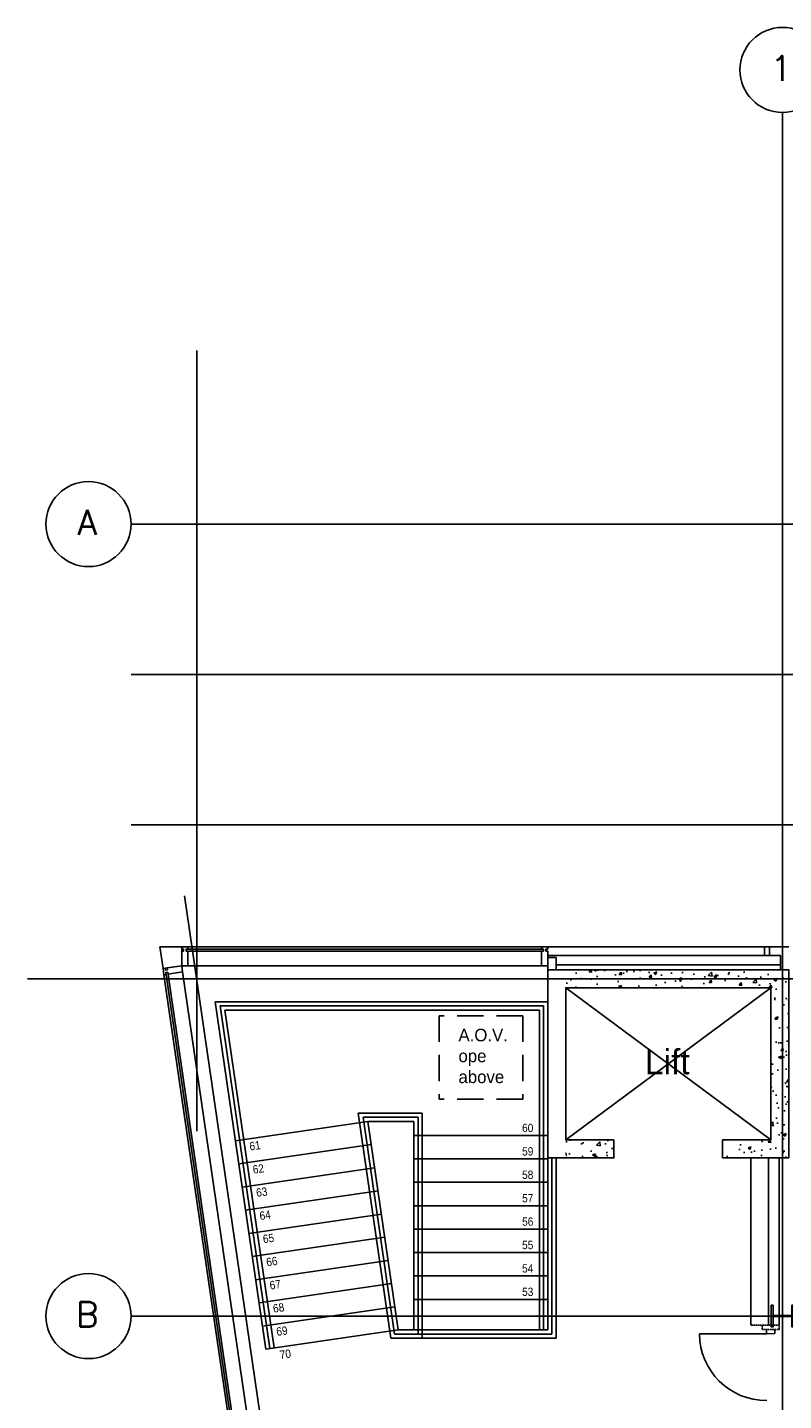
# Model space of a CAD drawing. Header units: millimetres. Extents: x -312551 to 250764, y -35891 to 59426.
# Tile 13 of 256: x -312324 to -303288, y 42999 to 59426. Entities that reach past the tile are written whole.
import ezdxf
from ezdxf.enums import TextEntityAlignment as Align

# ---------------------------------------------------------------- set-up
doc = ezdxf.new("R2010")
doc.units = ezdxf.units.MM
doc.header["$LTSCALE"] = 2.5
doc.linetypes.add('CUSTOM2', pattern=[0.375, 0.25, -0.125])
doc.linetypes.add('DASHED2', pattern=[0.375, 0.25, -0.125])
doc.layers.add('NF-BUBBLE', color=3, linetype='Continuous')
doc.layers.add('NF-Steel columns', color=6, linetype='Continuous')
doc.styles.add('ROMANS', font='romans.shx', dxfattribs={"width": 0.8})

# ---------------------------------------------------------------- blocks, each defined once
blk = doc.blocks.new('BUBBLEGRID')
at = {"layer": 'NF-BUBBLE'}
blk.add_circle((-678, 0), 678, dxfattribs=at)
at = {"layer": 'NF-BUBBLE', "color": 1, "style": 'ROMANS'}
blk.add_attdef('888', text='', height=400, dxfattribs=at).set_placement((-698, -173), align=Align.CENTER)
blk = doc.blocks.new('254')
at = {"layer": 'NF-Steel columns', "color": 2, "linetype": 'Continuous'}
for points in [[(4507, -25241), (4378, -25241), (4378, -25220), (4488, -25220, 0.414214), (4501, -25208), (4501, -25007, 0.414214), (4488, -24995), (4378, -24995), (4378, -24974), (4507, -24974)], [(4507, -25241), (4637, -25241), (4637, -25220), (4527, -25220, -0.414214), (4514, -25208), (4514, -25007, -0.414214), (4527, -24995), (4637, -24995), (4637, -24974), (4507, -24974)]]:
    blk.add_lwpolyline(points, format="xyb", dxfattribs=at)

msp = doc.modelspace()

# ---------------------------------------------------------------- hatches: boundary and pattern name
h = msp.add_hatch()
h.set_pattern_fill('AR-CONC', color=8, scale=50, style=0)
h.set_pattern_definition([(50, (-303783, 53516.97), (358.63, -31.376), [37.5, -412.5]), (355, (-303783, 53516.97), (-69.376, 376.096), [30, -330]), (100.4514, (-303753.13, 53514.36), (289.255, 344.72), [31.87, -350.571]), (46.184, (-303783, 53616.97), (533.62, -82.76), [56.25, -618.75]), (96.6356, (-303738.54, 53610.1), (467.33, 487.06), [47.805, -525.856]), (351.184, (-303783, 53617), (467.33, 487.06), [45, -495]), (21, (-303733, 53591.97), (298.454, -201.309), [37.5, -412.5]), (326, (-303733, 53591.97), (121.658, 362.575), [30, -330]), (71.4514, (-303708.14, 53575.2), (420.111, 161.265), [31.87, -350.571]), (37.5, (-303783.01, 53516.97), (6.08, 166.447), [0, -326, 0, -335, 0, -331.25]), (7.5, (-303783.01, 53516.97), (131.5348, 197.206), [0, -191, 0, -318.5, 0, -126.25]), (327.5, (-303894.51, 53516.97), (266.9112, -11.2774), [0, -125, 0, -390, 0, -517.5]), (317.5, (-303944.5, 53516.97), (291.593, 50.0525), [0, -162.5, 0, -259, 0, -367.5])])
h.paths.add_polyline_path([(-303225.5, 47937.7), (-303440.5, 47937.7), (-303440.5, 46117.7), (-303625.5, 46117.7), (-303625.5, 45902.7), (-303225.5, 45902.7)])
h.paths.add_polyline_path([(-303225.5, 48152.7), (-303750.5, 48152.7), (-303750.5, 47937.7), (-303440.5, 47937.7), (-303225.5, 47937.7)])
h.paths.add_polyline_path([(-303750.5, 48152.7), (-305890.5, 48152.7), (-305890.5, 47937.7), (-303750.5, 47937.7)])
h.paths.add_polyline_path([(-305315.5, 46117.7), (-305890.5, 46117.7), (-305890.5, 45902.7), (-305315.5, 45902.7)])
h.paths.add_polyline_path([(-303875.5, 46117.7), (-304015.5, 46117.7), (-304015.5, 45902.7), (-303875.5, 45902.7)])
h.paths.add_polyline_path([(-303757.5, 46117.7), (-303875.5, 46117.7), (-303875.5, 45902.7), (-303757.5, 45902.7)])
h.paths.add_polyline_path([(-303625.5, 46117.7), (-303743.5, 46117.7), (-303743.5, 45902.7), (-303625.5, 45902.7)])
h.paths.add_polyline_path([(-303750.5, 46117.7), (-303757.5, 46117.7), (-303757.5, 45902.7), (-303750.5, 45902.7)])
h.paths.add_polyline_path([(-303743.5, 46117.7), (-303750.5, 46117.7), (-303750.5, 45902.7), (-303743.5, 45902.7)])

# ---------------------------------------------------------------- linework, layer by layer
at = {"color": 8}
for p, q in [((-303300.5, -27784), (-303300.5, 58409.3)), ((-310301, 46223.2), (-310301, 55561.2)), ((-231058.6, 53484.5), (-311086.5, 53484.5)), ((-231058.6, 51684.5), (-311086.5, 51684.5)), ((-231058.6, 49884.5), (-311086.5, 49884.5)), ((-310445.8, 49035.2), (-308632.9, 36558.7)), ((-306180.5, 48400.2), (-310428.6, 48400.2)), ((-310428.6, 48375.2), (-306180.5, 48375.2)), ((-310406.1, 48425.2), (-306180.5, 48425.2)), ((-306105.5, 48425.2), (-303225.5, 48425.2)), ((-306105.5, 48325.2), (-303325.5, 48325.2)), ((-306105.5, 48300.2), (-306005.5, 48300.2)), ((-306105.5, 48300.2), (-306105.5, 48152.7)), ((-306005.5, 48300.2), (-306005.5, 48152.7)), ((-303515.5, 48425.2), (-303515.5, 48325.2)), ((-303455.5, 48425.2), (-303455.5, 48325.2)), ((-303325.5, 48152.7), (-303325.5, 48325.2)), ((-310481.1, 48200.2), (-310470.6, 48127.7)), ((-310406.1, 48200.2), (-306180.5, 48200.2)), ((-306005.5, 48212.7), (-303325.5, 48212.7)), ((-297089.4, 48045.2), (-312323.8, 48045.2)), ((-310693, 48093.7), (-309261.5, 38242)), ((-310671.5, 48119.5), (-309236.7, 38245.6)), ((-310646.8, 48123.1), (-309212, 38249.2)), ((-310470.3, 48126), (-309028, 38200.1)), ((-305890.5, 47937.7), (-303440.5, 46117.7)), ((-305890.5, 46117.7), (-303440.5, 47937.7)), ((-310080.3, 47770.2), (-309476.3, 43613.8)), ((-310080.3, 47770.2), (-306105.5, 47770.2)), ((-310022.5, 47720.2), (-306155.5, 47720.2)), ((-310022.5, 47720.2), (-309426.8, 43621)), ((-309964.7, 47670.2), (-306205.5, 47670.2)), ((-309964.7, 47670.2), (-309377.3, 43628.2)), ((-306205.5, 43843.9), (-306205.5, 47670.2)), ((-306155.5, 43843.9), (-306155.5, 47720.2)), ((-306105.5, 43843.9), (-306105.5, 47770.2)), ((-309838.7, 46107.7), (-308255.3, 46337.7)), ((-308370.9, 46437.7), (-307979.5, 43743.9)), ((-307605.5, 46437.7), (-308370.9, 46437.7)), ((-308313.1, 46387.7), (-307936.2, 43793.9)), ((-307655.5, 46387.7), (-308313.1, 46387.7)), ((-308255.3, 46337.7), (-307892.9, 43843.9)), ((-308255.3, 46337.7), (-307705.5, 46337.7)), ((-307705.5, 43843.9), (-307705.5, 46337.7)), ((-307705.5, 46337.7), (-307705.5, 46337.7)), ((-307655.5, 43793.9), (-307655.5, 46387.7)), ((-307605.5, 43743.9), (-307605.5, 46437.7)), ((-307705.5, 46169.7), (-306105.5, 46169.7)), ((-309798.4, 45830.6), (-308215, 46060.6)), ((-307705.5, 45889.7), (-306105.5, 45889.7)), ((-306055.5, 43793.9), (-306055.5, 45902.7)), ((-306005.5, 43743.9), (-306005.5, 45902.7)), ((-309758.2, 45553.5), (-308174.8, 45783.6)), ((-309717.9, 45276.4), (-308134.5, 45506.5)), ((-307705.5, 45609.7), (-306105.5, 45609.7)), ((-309677.6, 44999.3), (-308094.3, 45229.4)), ((-307705.5, 45329.7), (-306105.5, 45329.7)), ((-307705.5, 45049.7), (-306105.5, 45049.7)), ((-309637.4, 44722.2), (-308054, 44952.3)), ((-307705.5, 44769.7), (-306105.5, 44769.7)), ((-309597.1, 44445.1), (-308013.7, 44675.2)), ((-309556.8, 44168), (-307973.5, 44398.1)), ((-307705.5, 44489.7), (-306105.5, 44489.7)), ((-307705.5, 44209.7), (-306105.5, 44209.7)), ((-309516.6, 43890.9), (-307933.2, 44121)), ((-231058.6, 44009.5), (-311086.5, 44009.5)), ((-307705.5, 44010), (-306105.5, 44010)), ((-309476.3, 43613.8), (-307892.9, 43843.9)), ((-307979.5, 43743.9), (-306005.5, 43743.9)), ((-307936.2, 43793.9), (-306055.5, 43793.9)), ((-307892.9, 43843.9), (-306105.5, 43843.9)), ((-303491.8, 43798.8), (-304291.8, 43795.9)), ((-303492, 43848.8), (-303491.8, 43798.8)), ((-303391.8, 43799.2), (-303491.8, 43798.8)), ((-303392, 43849.2), (-303391.8, 43799.2))]:
    msp.add_line(p, q, dxfattribs=at)
at = {"color": 8, "linetype": 'DASHED2', "ltscale": 500}
for p, q in [((-307405.5, 47602.7), (-307405.5, 46602.7)), ((-306405.5, 47602.7), (-307405.5, 47602.7)), ((-306405.5, 47602.7), (-306405.5, 46602.7)), ((-306405.5, 46602.7), (-307405.5, 46602.7))]:
    msp.add_line(p, q, dxfattribs=at)
at = {"color": 8, "linetype": 'Continuous', "ltscale": 5}
for p, q in [((-303680.5, 43901.5), (-303680.5, 45902.7)), ((-303465.5, 43901.5), (-303465.5, 45902.7)), ((-303341.8, 43901.5), (-303341.8, 45902.7))]:
    msp.add_line(p, q, dxfattribs=at)
at = {"color": 8, "linetype": 'CUSTOM2', "ltscale": 5}
for p, q in [((-303675.5, 43901.5), (-303341.8, 43901.5)), ((-303541.8, 43848.8), (-303541.8, 43901.5)), ((-303341.8, 43848.8), (-303341.8, 43901.5)), ((-303341.8, 43848.8), (-303541.8, 43848.8))]:
    msp.add_line(p, q, dxfattribs=at)
at = {"color": 8}
msp.add_lwpolyline([(-310703.8, 48167.9), (-310741.2, 48425.2), (-310481.1, 48425.2), (-310481.1, 48200.2)], close=True, dxfattribs=at)
for points in [[(-310481.1, 48400.2), (-310458.6, 48400.2), (-310458.6, 48375.2), (-310481.1, 48375.2), (-310481.1, 48200.2), (-310406.1, 48200.2), (-310406.1, 48375.2), (-310428.6, 48375.2), (-310428.6, 48400.2), (-310406.1, 48400.2), (-310406.1, 48425.2), (-310481.1, 48425.2), (-310481.1, 48400.2)], [(-306180.5, 48400.2), (-306158, 48400.2), (-306158, 48375.2), (-306180.5, 48375.2), (-306180.5, 48200.2), (-306105.5, 48200.2), (-306105.5, 48375.2), (-306128, 48375.2), (-306128, 48400.2), (-306105.5, 48400.2), (-306105.5, 48425.2), (-306180.5, 48425.2), (-306180.5, 48400.2)], [(-310668.3, 48097.3), (-310671.5, 48119.5), (-310646.8, 48123.1), (-310643.5, 48100.8), (-310470.3, 48126), (-310481.1, 48200.2), (-310654.3, 48175.1), (-310651.1, 48152.8), (-310675.8, 48149.2), (-310679.1, 48171.5), (-310703.8, 48167.9), (-310693, 48093.7), (-310668.3, 48097.3)], [(-305315.5, 45902.7), (-306105.5, 45902.7), (-306105.5, 48152.7), (-303225.5, 48152.7), (-303225.5, 45902.7), (-304015.5, 45902.7)], [(-305890.5, 48152.7), (-303225.5, 48152.7), (-303225.5, 45902.7), (-304015.5, 45902.7), (-304015.5, 46117.7)], [(-305315.5, 46117.7), (-305890.5, 46117.7), (-305890.5, 47937.7), (-303440.5, 47937.7), (-303440.5, 46117.7), (-304015.5, 46117.7)], [(-305315.5, 46117.7), (-305315.5, 45902.7), (-305890.5, 45902.7)]]:
    msp.add_lwpolyline(points, dxfattribs=at)
msp.add_arc((-303491.8, 43798.8), 800, 180.20727, 270.20727, dxfattribs=at)

# ---------------------------------------------------------------- block references
at = {"color": 8, "xscale": 0.75, "yscale": 0.75, "zscale": 0.75}
for p, values in [((-302792.4, 58917.4), {'888': '1'}), ((-311086.5, 53484.5), {'888': 'A'}), ((-311086.5, 44009.5), {'888': 'B'})]:
    msp.add_blockref('BUBBLEGRID', p, dxfattribs=at).add_auto_attribs(values)
at = {"color": 8, "rotation": 90}
msp.add_blockref('254', (-328408, 39502), dxfattribs=at)

# ---------------------------------------------------------------- texts
at = {"color": 8}
msp.add_text('Lift', height=300, dxfattribs=at).set_placement((-304944.2, 46901.9))
at = {"color": 8, "width": 0.901344}
for s, p in [('60', (-306412.4, 46210.3, 10415.3)), ('59', (-306412.4, 45930.3, 10415.3)), ('58', (-306412.4, 45650.3, 10415.3)), ('57', (-306412.4, 45370.3, 10415.3)), ('56', (-306412.4, 45090.3, 10415.3)), ('55', (-306412.4, 44810.3, 10415.3)), ('54', (-306412.4, 44530.3, 10415.3)), ('53', (-306412.4, 44250.3, 10415.3))]:
    msp.add_text(s, height=100, dxfattribs=at).set_placement(p)
for s, p in [('61', (-309663.8, 45988.7, 10415.3)), ('62', (-309623.5, 45711.6, 10415.3)), ('63', (-309583.3, 45434.5, 10415.3)), ('64', (-309543, 45157.4, 10415.3)), ('65', (-309502.7, 44880.3, 10415.3)), ('66', (-309462.5, 44603.2, 10415.3)), ('67', (-309422.2, 44326.2, 10415.3)), ('68', (-309382, 44049.1, 10415.3)), ('69', (-309341.7, 43772, 10415.3)), ('70', (-309301.4, 43494.9, 10415.3))]:
    msp.add_text(s, height=100, rotation=8.26764, dxfattribs=at).set_placement(p)
at = {"color": 8, "insert": (-307172.7, 47446.6), "char_height": 150, "width": 2089.638, "attachment_point": 1}
msp.add_mtext('A.O.V. \\Pope\\Pabove', dxfattribs=at)

doc.saveas('drawing.dxf')
